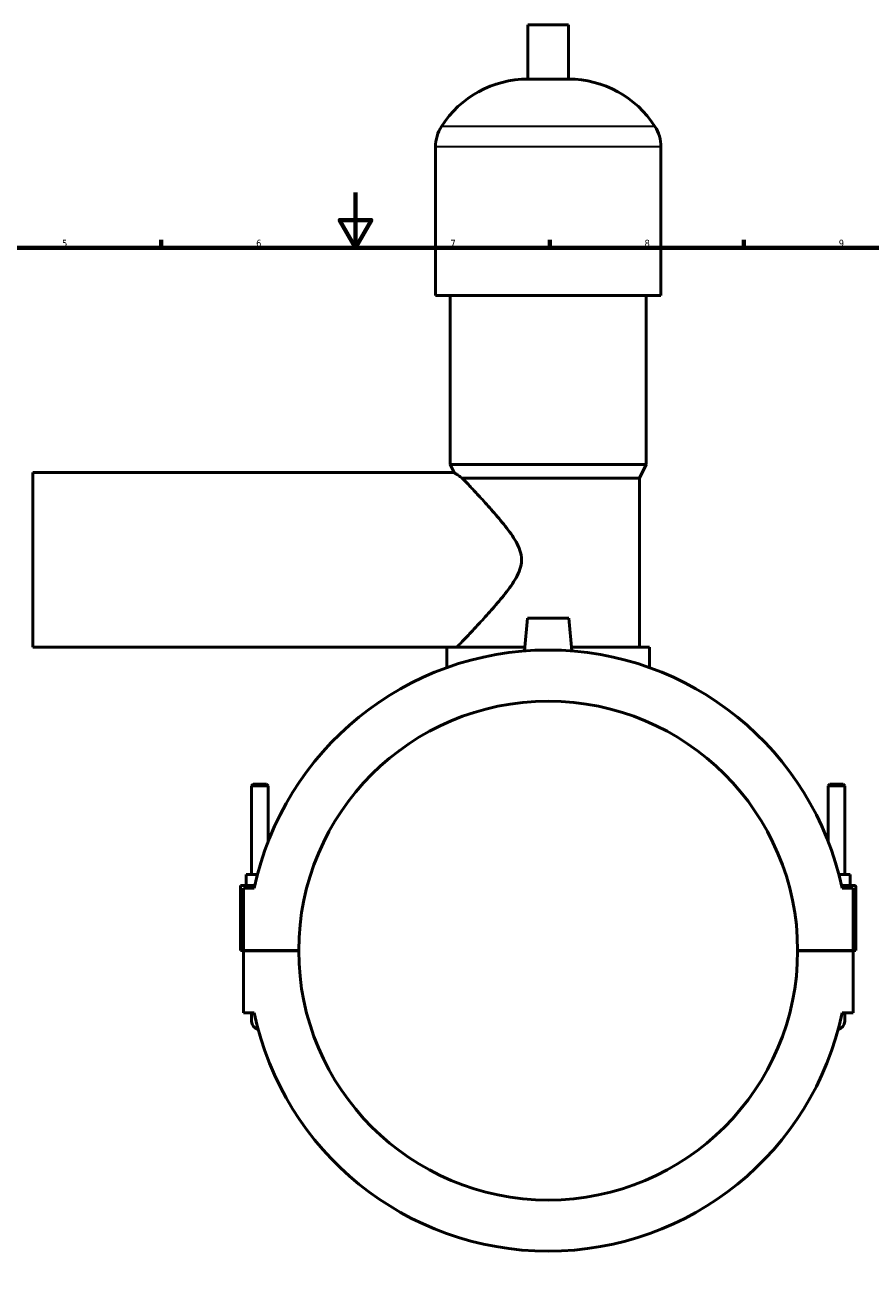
# Model space of a CAD drawing. Header units: millimetres. Extents: x 0 to 989, y -206 to 1211.
# Tile 5 of 8: x 301 to 607, y 203 to 654. Entities that reach past the tile are written whole.
import ezdxf

# ---------------------------------------------------------------- set-up
doc = ezdxf.new("R2010")
doc.units = ezdxf.units.MM
for name, color, linetype, lineweight in [('Border (ISO)', 7, 'Continuous', 70), ('Visible (ISO)', 7, 'Continuous', 50), ('Visible Narrow (ISO)', 7, 'Continuous', 35)]:
    doc.layers.add(name, color=color, linetype=linetype, lineweight=lineweight)
doc.styles.add('Note Text (ISO)', font='tahoma.ttf')

# ---------------------------------------------------------------- blocks, each defined once
blk = doc.blocks.new('Borders Default Border')
at = {"layer": 'Border (ISO)'}
for p, q in [((350.42, 574), (350.42, 576.9)), ((490.58, 574), (490.58, 576.9)), ((560.67, 574), (560.67, 576.9))]:
    blk.add_line(p, q, dxfattribs=at)
at = {"layer": 'Border (ISO)', "flags": 128}
for points in [[(420.5, 594), (420.5, 574), (414.73, 584), (426.27, 584), (420.5, 574)], [(20, 20), (20, 574), (821, 574), (821, 20), (20, 20)]]:
    blk.add_lwpolyline(points, dxfattribs=at)
at = {"layer": 'Border (ISO)', "color": 232, "true_color": 0xca0064, "char_height": 2.5, "attachment_point": 7, "style": 'Note Text (ISO)'}
for s, insert in [('5', (314.64, 574.35)), ('6', (384.66, 574.35)), ('7', (454.77, 574.4)), ('8', (524.81, 574.34)), ('9', (594.88, 574.35))]:
    blk.add_mtext(s, dxfattribs=dict(at, insert=insert))

msp = doc.modelspace()

# ---------------------------------------------------------------- linework, layer by layer
at = {"layer": 'Visible (ISO)'}
for p, q in [((497.3512, 654.3864), (482.7112, 654.3864)), ((482.7112, 634.8664), (482.7112, 654.3864)), ((497.3512, 634.8664), (497.3512, 654.3864)), ((497.3512, 634.8664), (482.7112, 634.8664)), ((449.3646, 556.7864), (449.3646, 610.4664)), ((530.6979, 556.7864), (530.6979, 610.4664)), ((530.6979, 556.7864), (449.3646, 556.7864)), ((454.6512, 495.7864), (454.6512, 556.7864)), ((525.4112, 495.7864), (525.4112, 556.7864)), ((304.0312, 429.8864), (304.0312, 492.8864)), ((304.0312, 492.8864), (456.1012, 492.8864)), ((525.4112, 495.7864), (454.6512, 495.7864)), ((456.1012, 492.8864), (454.6512, 495.7864)), ((522.9712, 490.9064), (525.4112, 495.7864)), ((522.9712, 490.9064), (458.9793, 490.9064)), ((522.9712, 429.9064), (522.9712, 490.9064)), ((482.5312, 440.3864), (481.4921, 428.5087)), ((497.5312, 440.3864), (482.5312, 440.3864)), ((497.5312, 440.3864), (498.5704, 428.5087)), ((304.0312, 429.8864), (453.4312, 429.8864)), ((453.4312, 422.4834), (453.4312, 429.8864)), ((481.6143, 429.9064), (453.4484, 429.9064)), ((526.6312, 429.9064), (498.4481, 429.9064)), ((526.6312, 422.4834), (526.6312, 429.9064)), ((383.6312, 380.4364), (383.0312, 379.8364)), ((383.0312, 379.8364), (389.0312, 379.8364)), ((383.0312, 347.8864), (383.0312, 379.8364)), ((388.4312, 380.4364), (383.6312, 380.4364)), ((388.4312, 380.4364), (389.0312, 379.8364)), ((389.0312, 359.913), (389.0312, 379.8364)), ((591.6312, 380.4364), (591.0312, 379.8364)), ((597.0312, 379.8364), (591.0312, 379.8364)), ((591.0312, 379.8364), (591.0312, 359.913)), ((591.6312, 380.4364), (596.4312, 380.4364)), ((596.4312, 380.4364), (597.0312, 379.8364)), ((597.0312, 379.8364), (597.0312, 347.8864)), ((381.0312, 343.8864), (381.0312, 347.8864)), ((385.1165, 347.8864), (381.0312, 347.8864)), ((594.946, 347.8864), (599.0312, 347.8864)), ((599.0312, 343.8864), (599.0312, 347.8864)), ((379.0312, 343.8864), (384.1487, 343.8864)), ((379.0312, 320.4364), (379.0312, 343.8864)), ((383.9317, 342.8864), (380.0312, 342.8864)), ((380.0312, 342.8864), (380.0312, 320.4364)), ((600.5312, 343.8864), (595.9137, 343.8864)), ((600.0312, 342.8864), (596.1307, 342.8864)), ((600.0312, 320.4364), (600.0312, 342.8864)), ((601.0312, 320.4364), (601.0312, 343.3864)), ((380.0312, 320.4364), (379.0312, 320.4364)), ((380.0312, 320.4364), (400.0312, 320.4364)), ((380.0312, 320.3364), (380.0312, 297.8864)), ((400.0312, 320.3364), (380.0312, 320.3364)), ((383.0312, 320.3364), (383.0312, 320.4364)), ((389.0312, 320.3364), (389.0312, 320.4364)), ((580.0312, 320.4364), (600.0312, 320.4364)), ((600.0312, 320.3364), (580.0312, 320.3364)), ((591.0312, 320.4364), (591.0312, 320.3364)), ((597.0312, 320.4364), (597.0312, 320.3364)), ((600.0312, 320.4364), (601.0312, 320.4364)), ((600.0312, 297.8864), (600.0312, 320.3364)), ((380.0312, 297.8864), (383.9317, 297.8864)), ((383.0312, 297.8864), (383.0312, 294.8864)), ((596.1307, 297.8864), (600.0312, 297.8864)), ((597.0312, 294.8864), (597.0312, 297.8864))]:
    msp.add_line(p, q, dxfattribs=at)
for centre, radius, start, end in [((482.7112, 597.8202), 37.0461, 90, 147.387579), ((497.3512, 597.8202), 37.0461, 32.612421, 90), ((462.9464, 610.4664), 13.5819, 147.387579, 180), ((517.116, 610.4664), 13.5819, 0, 32.612421), ((490.0312, 320.3864), 108.459, 11.973055, 168.026945), ((490.0312, 320.3864), 90, 0.031831, 179.968169), ((600.5312, 343.3864), 0.5, 0, 90), ((490.0312, 320.3864), 90, 180.031831, 359.968169), ((490.0312, 320.3864), 108.459, 191.973055, 348.026945), ((386.0312, 294.8864), 3, 180, 257.134113), ((386.0312, 294.8864), 3, 180, 257.134113), ((594.0312, 294.8864), 3, 282.865887, 0), ((594.0312, 294.8864), 3, 282.865887, 0)]:
    msp.add_arc(centre, radius, start, end, dxfattribs=at)
for points, knots in [([(456.1012, 492.8864), (456.1012, 492.8864), (456.2346, 492.7928), (456.7785, 492.4138), (457.1888, 492.1286), (458.0847, 491.5135), (458.5094, 491.2236), (458.9793, 490.9064)], [3.53094368, 3.53094368, 3.53094368, 3.53094368, 3.9472456, 3.9472456, 4.36354752, 4.36354752, 4.65322247, 4.65322247, 4.65322247, 4.65322247]), ([(458.9793, 490.9064), (459.1641, 490.712), (459.361, 490.5047), (460.3619, 489.4496), (461.3207, 488.4355), (463.4365, 486.1783), (464.5933, 484.9353), (467.1064, 482.1972), (468.565, 480.5874), (471.5502, 477.1797), (473.0782, 475.3838), (475.9718, 471.6912), (477.3328, 469.8198), (478.9768, 466.8702), (479.4554, 465.865), (480.1657, 463.7395), (480.3983, 462.6196), (480.3983, 460.1531), (480.1657, 459.0332), (479.4554, 456.9078), (478.9768, 455.9025), (477.3328, 452.9529), (475.9718, 451.0815), (473.0782, 447.389), (471.5502, 445.593), (468.565, 442.1854), (467.1064, 440.5755), (464.5933, 437.8374), (463.4365, 436.5944), (461.3207, 434.3372), (460.3619, 433.3232), (458.7762, 431.6517), (458.1478, 430.9927), (457.3783, 430.1865), (457.1711, 429.9699), (457.1103, 429.9064)], [-15.49803894, -15.49803894, -15.49803894, -15.49803894, -15.32877523, -15.32877523, -14.68385745, -14.68385745, -14.03893968, -14.03893968, -13.29897322, -13.29897322, -12.55900676, -12.55900676, -11.81904031, -11.81904031, -11.44905708, -11.44905708, -11.07907385, -11.07907385, -10.70909062, -10.70909062, -10.33910739, -10.33910739, -9.59914093, -9.59914093, -8.85917447, -8.85917447, -8.11920802, -8.11920802, -7.47429024, -7.47429024, -6.82937247, -6.82937247, -6.1844547, -6.1844547, -5.65159363, -5.65159363, -5.65159363, -5.65159363])]:
    msp.add_open_spline(points, degree=3, knots=knots, dxfattribs=at)
msp.add_open_spline([(453.4484, 429.9064), (453.4369, 429.893), (453.4312, 429.8864), (453.4312, 429.8864)], degree=3, dxfattribs=at)
at = {"layer": 'Visible Narrow (ISO)'}
for p, q in [((528.0822, 617.7864), (451.9802, 617.7864)), ((530.1972, 610.4664), (449.8652, 610.4664))]:
    msp.add_line(p, q, dxfattribs=at)

# ---------------------------------------------------------------- block references
msp.add_blockref('Borders Default Border', (0, 0))

doc.saveas('drawing.dxf')
